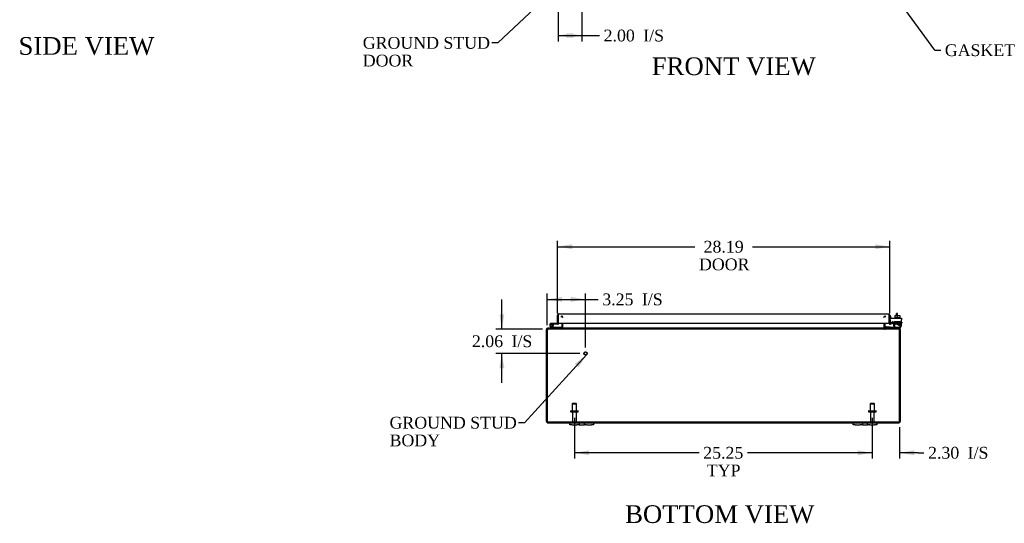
# Model space of a CAD drawing. Header units: inches. Extents: x 20 to 235, y 8 to 159.
# Tile 1 of 9: x 27 to 111, y 8 to 51. Entities that reach past the tile are written whole.
import ezdxf
from ezdxf.enums import TextEntityAlignment as Align

# ---------------------------------------------------------------- set-up
doc = ezdxf.new("R2010")
doc.units = ezdxf.units.IN
doc.header["$MEASUREMENT"] = 0
for name, color, linetype in [('COM40153-1', 7, 'CONTINUOUS'), ('COM40153-2', 7, 'CONTINUOUS'), ('COM42667', 7, 'CONTINUOUS'), ('COM42780', 7, 'CONTINUOUS'), ('COM48447', 7, 'CONTINUOUS'), ('COM71782-2', 7, 'CONTINUOUS'), ('DEFAULT', 7, 'CONTINUOUS'), ('FET07710', 7, 'CONTINUOUS'), ('HNG10620-38B', 7, 'CONTINUOUS'), ('HNG10620-38C', 7, 'CONTINUOUS'), ('HNG10620-38P', 7, 'CONTINUOUS'), ('SCC19011', 7, 'CONTINUOUS'), ('STD21878', 7, 'CONTINUOUS'), ('STD26094', 7, 'CONTINUOUS'), ('WAF25035', 7, 'CONTINUOUS')]:
    doc.layers.add(name, color=color, linetype=linetype)
doc.styles.add('SEACAD_TIMES_NEW_ROMAN', font='times.ttf')

# ---------------------------------------------------------------- blocks, each defined once
blk = doc.blocks.new('SEANNOT_GROUP1')
at = {"layer": 'DEFAULT', "linetype": 'Continuous'}
blk.add_hatch(color=136, dxfattribs=at).paths.add_polyline_path([(74.596, 21.496), (75.285, 22.56), (74.289, 21.777)])
at = {"layer": 'DEFAULT', "color": 136, "linetype": 'Continuous'}
blk.add_line((70.025, 16.799), (69.525, 16.799), dxfattribs=at)
blk.add_lwpolyline([(70.025, 16.799), (75.285, 22.56)], dxfattribs=at)
at = {"layer": 'DEFAULT', "color": 136, "linetype": 'Continuous', "style": 'SEACAD_TIMES_NEW_ROMAN'}
for s, p in [('GROUND STUD', (58.582, 17.299)), ('BODY', (58.582, 15.799))]:
    blk.add_text(s, height=1, dxfattribs=at).set_placement(p, align=Align.TOP_LEFT)
blk = doc.blocks.new('SEANNOT_GROUP2')
at = {"layer": 'DEFAULT', "linetype": 'Continuous'}
blk.add_hatch(color=136, dxfattribs=at).paths.add_polyline_path([(74.137, 54.685), (74.906, 55.693), (73.852, 54.989)])
at = {"layer": 'DEFAULT', "color": 136, "linetype": 'Continuous'}
blk.add_line((67.754, 48.98), (67.254, 48.98), dxfattribs=at)
blk.add_lwpolyline([(67.754, 48.98), (74.906, 55.693)], dxfattribs=at)
at = {"layer": 'DEFAULT', "color": 136, "linetype": 'Continuous', "style": 'SEACAD_TIMES_NEW_ROMAN'}
for s, p in [('GROUND STUD', (56.311, 49.48)), ('DOOR', (56.311, 47.98))]:
    blk.add_text(s, height=1, dxfattribs=at).set_placement(p, align=Align.TOP_LEFT)
blk = doc.blocks.new('SEANNOT_GROUP3')
at = {"layer": 'DEFAULT', "linetype": 'Continuous'}
blk.add_hatch(color=136, dxfattribs=at).paths.add_polyline_path([(101.556, 53.17), (100.652, 54.058), (101.219, 52.925)])
at = {"layer": 'DEFAULT', "color": 136, "linetype": 'Continuous'}
blk.add_line((104.798, 48.36), (105.298, 48.36), dxfattribs=at)
blk.add_lwpolyline([(104.798, 48.36), (100.652, 54.058)], dxfattribs=at)
at = {"layer": 'DEFAULT', "color": 136, "linetype": 'Continuous', "style": 'SEACAD_TIMES_NEW_ROMAN'}
blk.add_text('GASKET', height=1, dxfattribs=at).set_placement((105.648, 48.86), align=Align.TOP_LEFT)
blk = doc.blocks.new('GDIMGGROUP4')
at = {"layer": 'DEFAULT', "linetype": 'Continuous'}
for points in [[(75.501, 14.046), (75.501, 14.462), (74.251, 14.254)], [(98.251, 14.046), (99.501, 14.254), (98.251, 14.462)]]:
    blk.add_hatch(color=136, dxfattribs=at).paths.add_polyline_path(points)
at = {"layer": 'DEFAULT', "color": 136, "linetype": 'Continuous'}
for p, q in [((74.251, 17.211), (74.251, 13.754)), ((99.501, 17.211), (99.501, 13.754)), ((84.82, 14.254), (74.251, 14.254)), ((99.501, 14.254), (88.932, 14.254))]:
    blk.add_line(p, q, dxfattribs=at)
at = {"layer": 'DEFAULT', "color": 136, "linetype": 'Continuous', "style": 'SEACAD_TIMES_NEW_ROMAN'}
for s, p in [('25.25', (85.17, 14.754)), ('TYP', (85.478, 13.254))]:
    blk.add_text(s, height=1, dxfattribs=at).set_placement(p, align=Align.TOP_LEFT)
blk = doc.blocks.new('GDIMGGROUP11')
at = {"layer": 'DEFAULT', "linetype": 'Continuous'}
for points in [[(74.063, 31.92), (72.813, 31.711), (74.063, 31.503)], [(99.751, 31.92), (99.751, 31.503), (101.001, 31.711)]]:
    blk.add_hatch(color=136, dxfattribs=at).paths.add_polyline_path(points)
at = {"layer": 'DEFAULT', "color": 136, "linetype": 'Continuous'}
for p, q in [((72.813, 26.06), (72.813, 32.211)), ((101.001, 26.074), (101.001, 32.211)), ((72.813, 31.711), (84.46, 31.711)), ((89.354, 31.711), (101.001, 31.711))]:
    blk.add_line(p, q, dxfattribs=at)
at = {"layer": 'DEFAULT', "color": 136, "linetype": 'Continuous', "style": 'SEACAD_TIMES_NEW_ROMAN'}
for s, p in [('28.19', (85.201, 32.211)), ('DOOR', (84.81, 30.711))]:
    blk.add_text(s, height=1, dxfattribs=at).set_placement(p, align=Align.TOP_LEFT)
blk = doc.blocks.new('GDIMGGROUP14')
at = {"layer": 'DEFAULT', "linetype": 'Continuous'}
for points in [[(98.251, 14.046), (99.501, 14.254), (98.251, 14.462)], [(103.054, 14.046), (103.054, 14.462), (101.804, 14.254)]]:
    blk.add_hatch(color=136, dxfattribs=at).paths.add_polyline_path(points)
at = {"layer": 'DEFAULT', "color": 136, "linetype": 'Continuous'}
for p, q in [((99.501, 17.211), (99.501, 13.754)), ((101.804, 16.41), (101.804, 13.754)), ((99.501, 14.254), (97.001, 14.254)), ((103.379, 14.254), (101.804, 14.254)), ((103.379, 14.254), (103.879, 14.254))]:
    blk.add_line(p, q, dxfattribs=at)
at = {"layer": 'DEFAULT', "color": 136, "linetype": 'Continuous', "style": 'SEACAD_TIMES_NEW_ROMAN'}
for s, p in [('2.30', (104.229, 14.754)), ('I/S', (107.583, 14.754))]:
    blk.add_text(s, height=1, dxfattribs=at).set_placement(p, align=Align.TOP_LEFT)
blk = doc.blocks.new('GDIMGGROUP15')
at = {"layer": 'DEFAULT', "linetype": 'Continuous'}
for points in [[(74.135, 49.393), (74.135, 49.81), (72.885, 49.602)], [(73.635, 49.393), (74.885, 49.602), (73.635, 49.81)]]:
    blk.add_hatch(color=136, dxfattribs=at).paths.add_polyline_path(points)
at = {"layer": 'DEFAULT', "color": 136, "linetype": 'Continuous'}
for p, q in [((74.885, 55.054), (74.885, 49.102)), ((72.885, 53.054), (72.885, 49.102)), ((72.885, 49.602), (75.88, 49.602)), ((75.88, 49.602), (76.38, 49.602))]:
    blk.add_line(p, q, dxfattribs=at)
at = {"layer": 'DEFAULT', "color": 136, "linetype": 'Continuous', "style": 'SEACAD_TIMES_NEW_ROMAN'}
for s, p in [('2.00', (76.73, 50.102)), ('I/S', (80.084, 50.102))]:
    blk.add_text(s, height=1, dxfattribs=at).set_placement(p, align=Align.TOP_LEFT)
blk = doc.blocks.new('GDIMGGROUP16')
at = {"layer": 'DEFAULT', "linetype": 'Continuous'}
for points in [[(73.198, 27.456), (71.948, 27.248), (73.198, 27.04)], [(73.948, 27.456), (73.948, 27.04), (75.198, 27.248)]]:
    blk.add_hatch(color=136, dxfattribs=at).paths.add_polyline_path(points)
at = {"layer": 'DEFAULT', "color": 136, "linetype": 'Continuous'}
for p, q in [((71.948, 25.076), (71.948, 27.748)), ((75.198, 23.17), (75.198, 27.748)), ((71.948, 27.248), (75.766, 27.248)), ((75.766, 27.248), (76.266, 27.248))]:
    blk.add_line(p, q, dxfattribs=at)
at = {"layer": 'DEFAULT', "color": 136, "linetype": 'Continuous', "style": 'SEACAD_TIMES_NEW_ROMAN'}
for s, p in [('3.25', (76.616, 27.748)), ('I/S', (79.97, 27.748))]:
    blk.add_text(s, height=1, dxfattribs=at).set_placement(p, align=Align.TOP_LEFT)
blk = doc.blocks.new('GDIMGGROUP17')
at = {"layer": 'DEFAULT', "linetype": 'Continuous'}
for points in [[(67.896, 25.98), (68.104, 24.73), (68.313, 25.98)], [(67.896, 21.42), (68.313, 21.42), (68.104, 22.67)]]:
    blk.add_hatch(color=136, dxfattribs=at).paths.add_polyline_path(points)
at = {"layer": 'DEFAULT', "color": 136, "linetype": 'Continuous'}
for p, q in [((68.104, 24.73), (68.104, 27.23)), ((71.553, 24.73), (67.604, 24.73)), ((74.698, 22.67), (67.604, 22.67)), ((68.104, 20.17), (68.104, 22.67))]:
    blk.add_line(p, q, dxfattribs=at)
at = {"layer": 'DEFAULT', "color": 136, "linetype": 'Continuous', "style": 'SEACAD_TIMES_NEW_ROMAN'}
for s, p in [('2.06', (65.563, 24.2)), ('I/S', (68.917, 24.2))]:
    blk.add_text(s, height=1, dxfattribs=at).set_placement(p, align=Align.TOP_LEFT)

msp = doc.modelspace()

# ---------------------------------------------------------------- linework, layer by layer
at = {"layer": 'COM40153-1', "color": 7}
for p, q in [((101.554, 25.873), (101.554, 26.052)), ((101.626, 26.052), (101.554, 26.052)), ((101.626, 25.873), (101.626, 26.052))]:
    msp.add_line(p, q, dxfattribs=at)
at = {"layer": 'COM40153-2', "color": 7}
for p, q in [((101.073, 25.839), (101.001, 25.839)), ((101.073, 25.647), (101.073, 25.839)), ((101.286, 25.239), (101.127, 25.239)), ((101.277, 25.311), (101.174, 25.311)), ((102.001, 25.311), (101.972, 25.311)), ((101.972, 25.239), (102.001, 25.239)), ((102.001, 25.311), (102.001, 25.239))]:
    msp.add_line(p, q, dxfattribs=at)
msp.add_arc((101.109, 25.347), 0.108, 180, 186.85453, dxfattribs=at)
at = {"layer": 'COM42667', "color": 7}
for p, q in [((101.002, 25.647), (101.972, 25.647)), ((101.002, 25.504), (101.002, 25.647)), ((101.002, 25.504), (101.002, 25.249)), ((101.116, 25.222), (101.175, 25.314)), ((101.286, 25.281), (101.286, 25.022)), ((101.635, 25.11), (101.75, 25.272)), ((101.635, 25.081), (101.635, 25.11)), ((101.744, 25.081), (101.635, 25.081)), ((101.744, 25.222), (101.665, 25.11)), ((101.665, 25.11), (101.744, 25.11)), ((101.744, 25.11), (101.744, 25.222)), ((101.744, 25.022), (101.744, 25.081)), ((101.75, 25.272), (101.775, 25.272)), ((101.775, 25.272), (101.775, 25.11)), ((101.775, 25.11), (101.808, 25.11)), ((101.808, 25.081), (101.775, 25.081)), ((101.775, 25.081), (101.775, 25.022)), ((101.808, 25.11), (101.808, 25.081)), ((101.972, 25.647), (101.972, 25.504)), ((101.972, 25.022), (101.972, 25.504)), ((101.775, 25.022), (101.744, 25.022))]:
    msp.add_line(p, q, dxfattribs=at)
for centre, radius, start, end in [((101.062, 25.249), 0.06, 180, 202.199), ((101.226, 25.281), 0.06, 0, 147.15449), ((101.411, 25.022), 0.125, 180, 270), ((101.847, 25.022), 0.125, 270, 0)]:
    msp.add_arc(centre, radius, start, end, dxfattribs=at)
at = {"layer": 'COM42780', "color": 7}
for p, q in [((101.372, 25.233), (101.373, 25.287)), ((101.373, 25.374), (101.873, 25.374)), ((101.373, 25.287), (101.373, 25.374)), ((101.373, 25.287), (101.373, 24.817)), ((101.373, 25.279), (101.873, 25.279)), ((101.428, 25.279), (101.428, 25.184)), ((101.428, 25.184), (101.818, 25.184)), ((101.498, 25.374), (101.498, 25.184)), ((101.516, 25.374), (101.516, 25.184)), ((101.729, 25.184), (101.729, 25.374)), ((101.748, 25.374), (101.748, 25.184)), ((101.818, 25.184), (101.818, 25.279)), ((101.873, 25.233), (101.873, 25.374)), ((101.873, 24.944), (101.873, 25.233)), ((100.573, 24.894), (100.64, 24.961)), ((100.573, 24.894), (100.623, 24.843)), ((100.64, 24.961), (100.691, 24.911)), ((100.724, 24.897), (101.623, 24.897)), ((100.758, 24.896), (100.758, 24.897)), ((100.818, 24.896), (100.758, 24.896)), ((100.818, 24.896), (100.818, 24.897)), ((100.846, 24.896), (100.818, 24.896)), ((100.846, 24.896), (100.846, 24.897)), ((101.008, 24.896), (100.846, 24.896)), ((100.959, 24.896), (100.959, 24.897)), ((101.008, 24.896), (101.008, 24.897)), ((101.623, 24.897), (101.873, 24.897)), ((101.873, 24.802), (101.768, 24.802)), ((101.873, 24.899), (101.873, 24.944)), ((101.873, 24.897), (101.873, 24.899)), ((101.873, 24.897), (101.873, 24.802))]:
    msp.add_line(p, q, dxfattribs=at)
for radius in [0.143, 0.048]:
    msp.add_arc((100.724, 24.945), radius, 225, 270, dxfattribs=at)
msp.add_ellipse((101.123, 25.902), major_axis=(0, -14.322), ratio=0.017455, start_param=1.503851, end_param=1.524085, dxfattribs=at)
for points, knots in [([(101.364, 24.897), (101.366, 24.897), (101.367, 24.898), (101.369, 24.901), (101.369, 24.902), (101.37, 24.904)], [0, 0, 0, 0, 0.25, 0.25, 0.3597521, 0.3597521, 0.3597521, 0.3597521]), ([(101.373, 24.817), (101.373, 24.812), (101.372, 24.808), (101.369, 24.803), (101.367, 24.802), (101.364, 24.802)], [0, 0, 0, 0, 0.5, 0.5, 1, 1, 1, 1]), ([(101.37, 24.904), (101.37, 24.904), (101.37, 24.904), (101.37, 24.906), (101.37, 24.908), (101.371, 24.914), (101.372, 24.92), (101.372, 24.931), (101.372, 24.937), (101.372, 24.944)], [0.3597521, 0.3597521, 0.3597521, 0.3597521, 0.375, 0.375, 0.5, 0.5, 0.75, 0.75, 1, 1, 1, 1])]:
    msp.add_open_spline(points, degree=3, knots=knots, dxfattribs=at)
at = {"layer": 'COM48447', "color": 7}
for p, q in [((73.143, 25.743), (73.143, 25.815)), ((73.179, 25.245), (73.179, 24.838)), ((73.191, 25.743), (73.191, 25.815)), ((73.227, 25.737), (73.245, 25.743)), ((73.251, 25.245), (73.251, 24.838)), ((73.276, 25.719), (73.276, 25.743)), ((73.276, 24.838), (73.276, 25.245)), ((100.476, 25.719), (100.476, 25.743)), ((100.476, 25.245), (100.476, 24.838)), ((100.501, 25.245), (100.501, 24.838)), ((100.524, 25.737), (100.507, 25.743)), ((100.561, 25.743), (100.561, 25.815)), ((100.573, 25.245), (100.573, 24.838)), ((100.609, 25.743), (100.609, 25.815)), ((71.948, 24.694), (71.876, 24.694)), ((71.876, 24.576), (71.876, 24.694)), ((71.876, 16.91), (71.876, 24.576)), ((71.948, 24.694), (71.948, 24.576)), ((71.948, 16.91), (71.948, 24.576)), ((71.948, 24.576), (71.948, 16.91)), ((71.965, 24.724), (71.984, 24.73)), ((71.984, 24.802), (72.053, 24.802)), ((71.984, 24.73), (71.984, 24.802)), ((72.053, 24.73), (71.984, 24.73)), ((72.02, 24.724), (72.053, 24.73)), ((72.053, 24.73), (72.02, 24.724)), ((72.053, 24.73), (72.053, 24.802)), ((101.699, 24.802), (72.053, 24.802)), ((101.699, 24.73), (72.053, 24.73)), ((73.143, 24.802), (73.143, 24.73)), ((73.178, 24.828), (73.24, 24.809)), ((73.202, 24.802), (73.202, 24.73)), ((73.24, 24.809), (73.247, 24.807)), ((73.276, 24.828), (73.276, 24.838)), ((73.276, 24.828), (73.276, 24.807)), ((100.476, 24.838), (100.476, 24.828)), ((100.476, 24.828), (100.476, 24.807)), ((100.512, 24.809), (100.505, 24.807)), ((100.574, 24.828), (100.512, 24.809)), ((100.55, 24.802), (100.55, 24.73)), ((100.609, 24.802), (100.609, 24.73)), ((101.768, 24.802), (101.699, 24.802)), ((101.699, 24.73), (101.699, 24.802)), ((101.768, 24.73), (101.699, 24.73)), ((101.731, 24.724), (101.699, 24.73)), ((101.768, 24.73), (101.768, 24.802)), ((101.768, 24.73), (101.787, 24.724)), ((101.804, 24.694), (101.876, 24.694)), ((101.804, 24.576), (101.804, 24.694)), ((101.804, 24.576), (101.804, 16.91)), ((101.804, 16.91), (101.804, 24.576)), ((101.876, 24.694), (101.876, 24.576)), ((101.876, 24.576), (101.876, 16.91)), ((71.948, 16.808), (71.948, 16.91)), ((71.948, 16.91), (71.948, 16.808)), ((71.984, 16.874), (101.768, 16.874)), ((71.984, 16.874), (71.984, 16.802)), ((71.984, 16.802), (73.876, 16.802)), ((75.876, 16.802), (97.876, 16.802)), ((99.876, 16.802), (101.768, 16.802)), ((101.768, 16.874), (101.768, 16.802)), ((101.804, 16.808), (101.804, 16.91)), ((101.804, 16.91), (101.804, 16.808))]:
    msp.add_line(p, q, dxfattribs=at)
for centre, radius, start, end in [((73.143, 25.707), 0.108, 19.78209, 90), ((73.143, 25.707), 0.108, 13.01739, 19.78209), ((100.609, 25.707), 0.108, 160.21791, 166.98261), ((100.609, 25.707), 0.108, 90, 160.21791), ((71.984, 24.694), 0.108, 122.6431, 180), ((71.984, 24.693), 0.109, 90.0913, 122.55179), ((71.984, 24.694), 0.036, 122.6431, 180), ((72.198, 24.576), 0.25, 151.84537, 180), ((72.053, 24.633), 0.0967, 109.5275, 141.02085), ((72.057, 24.754), 0.0479, 94.85782, 140.20267), ((73.143, 24.838), 0.036, 270.0001, 343.77941), ((73.143, 24.838), 0.108, 269.99999, 343.77952), ((73.143, 24.838), 0.036, 343.77952, 0), ((73.194, 24.944), 0.142, 273.34422, 305.31066), ((73.143, 24.838), 0.108, 343.77952, 0), ((100.558, 24.944), 0.142, 234.68933, 266.65579), ((100.609, 24.838), 0.108, 180, 196.22048), ((100.609, 24.838), 0.108, 196.22048, 270), ((100.609, 24.838), 0.036, 180, 196.22048), ((100.609, 24.838), 0.036, 196.22059, 269.9999), ((101.695, 24.754), 0.0479, 39.79733, 85.14218), ((101.695, 24.754), 0.0479, 39.79733, 85.14218), ((101.56, 24.648), 0.219, 11.9896, 38.4732), ((101.699, 24.633), 0.0967, 38.97915, 70.4725), ((101.768, 24.693), 0.109, 57.44821, 89.9087), ((101.554, 24.576), 0.25, 0, 28.15463), ((101.768, 24.694), 0.036, 0, 57.3569), ((101.768, 24.694), 0.108, 0, 57.3569), ((71.984, 16.91), 0.108, 180, 250.52878), ((71.984, 16.91), 0.036, 180, 270), ((71.984, 16.91), 0.108, 250.52878, 270), ((101.768, 16.91), 0.036, 270, 360), ((101.768, 16.91), 0.108, 270, 289.47122), ((101.768, 16.91), 0.108, 289.47122, 0)]:
    msp.add_arc(centre, radius, start, end, dxfattribs=at)
for centre, major_axis, start_param, end_param in [((71.984, 16.91), (0, 0.036), 1.570796, 3.141593), ((71.984, 16.91), (0, 0.108), 2.801756, 3.141593), ((101.768, 16.91), (0, 0.036), 3.141593, 4.712389), ((101.768, 16.91), (0, 0.108), 3.141593, 3.48143)]:
    msp.add_ellipse(centre, major_axis=major_axis, ratio=0.997813, start_param=start_param, end_param=end_param, dxfattribs=at)
for points, knots in [([(73.276, 25.743), (73.269, 25.754), (73.262, 25.763), (73.248, 25.781), (73.241, 25.789), (73.226, 25.801), (73.219, 25.806), (73.205, 25.813), (73.198, 25.815), (73.191, 25.815)], [0, 0, 0, 0, 0.25, 0.25, 0.5, 0.5, 0.75, 0.75, 1, 1, 1, 1]), ([(100.561, 25.815), (100.554, 25.815), (100.547, 25.813), (100.532, 25.806), (100.525, 25.801), (100.511, 25.789), (100.504, 25.781), (100.49, 25.763), (100.483, 25.754), (100.476, 25.743)], [0, 0, 0, 0, 0.25, 0.25, 0.5, 0.5, 0.75, 0.75, 1, 1, 1, 1]), ([(72.02, 24.785), (72.019, 24.783), (72.017, 24.781), (72.014, 24.777), (72.011, 24.773), (72.008, 24.769), (72.005, 24.764), (72.002, 24.759), (72, 24.754), (71.996, 24.746), (71.992, 24.736), (71.987, 24.724), (71.984, 24.713), (71.98, 24.703), (71.979, 24.697), (71.978, 24.694)], [0, 0, 0, 0, 0.058508, 0.117588, 0.177234, 0.23744, 0.298196, 0.359495, 0.421327, 0.483683, 0.609872, 0.738031, 0.824554, 0.911887, 1, 1, 1, 1]), ([(73.276, 24.807), (73.27, 24.796), (73.264, 24.786), (73.251, 24.767), (73.245, 24.758), (73.233, 24.744), (73.227, 24.739), (73.214, 24.731), (73.208, 24.73), (73.202, 24.73)], [0, 0, 0, 0, 0.25, 0.25, 0.5, 0.5, 0.75, 0.75, 1, 1, 1, 1]), ([(73.202, 24.73), (73.208, 24.73), (73.214, 24.731), (73.227, 24.739), (73.233, 24.744), (73.245, 24.758), (73.251, 24.767), (73.264, 24.786), (73.27, 24.796), (73.276, 24.807)], [0, 0, 0, 0, 0.25, 0.25, 0.5, 0.5, 0.75, 0.75, 1, 1, 1, 1]), ([(100.476, 24.807), (100.482, 24.796), (100.488, 24.786), (100.501, 24.767), (100.507, 24.758), (100.519, 24.744), (100.525, 24.739), (100.538, 24.731), (100.544, 24.73), (100.55, 24.73)], [0, 0, 0, 0, 0.25, 0.25, 0.5, 0.5, 0.75, 0.75, 1, 1, 1, 1])]:
    msp.add_open_spline(points, degree=3, knots=knots, dxfattribs=at)
at = {"layer": 'COM71782-2', "color": 7}
for p, q in [((72.813, 25.217), (72.813, 25.904)), ((72.885, 26.005), (72.885, 25.904)), ((72.885, 25.904), (72.885, 26.005)), ((72.885, 25.217), (72.885, 25.904)), ((72.885, 25.904), (72.885, 25.245)), ((72.921, 26.012), (100.893, 26.012)), ((100.929, 25.904), (100.929, 26.005)), ((100.929, 26.005), (100.929, 25.904)), ((100.929, 25.245), (100.929, 25.904)), ((100.929, 25.904), (100.929, 25.245)), ((101.001, 25.904), (101.001, 25.245)), ((72.813, 25.217), (72.885, 25.217)), ((72.885, 25.245), (100.929, 25.245)), ((101.001, 25.245), (100.929, 25.245)), ((101.014, 25.217), (100.968, 25.162)), ((101.213, 25.239), (101.043, 25.209)), ((101.043, 25.209), (101.056, 25.138)), ((101.226, 25.168), (101.056, 25.138)), ((101.226, 25.168), (101.213, 25.239))]:
    msp.add_line(p, q, dxfattribs=at)
for centre, radius, start, end in [((72.921, 25.904), 0.108, 109.47122, 180), ((72.921, 25.904), 0.108, 90, 109.47122), ((100.893, 25.904), 0.108, 70.52878, 90), ((100.893, 25.904), 0.108, 0, 70.52878), ((101.037, 25.245), 0.108, 180, 230), ((101.037, 25.245), 0.108, 230.00006, 279.99994), ((101.037, 25.245), 0.036, 180, 230), ((101.037, 25.245), 0.036, 230, 280)]:
    msp.add_arc(centre, radius, start, end, dxfattribs=at)
for centre, start_param, end_param in [((72.921, 25.904), 3.141593, 3.48143), ((100.893, 25.904), 2.801756, 3.141593)]:
    msp.add_ellipse(centre, major_axis=(0, -0.108), ratio=0.997813, start_param=start_param, end_param=end_param, dxfattribs=at)
at = {"layer": 'FET07710', "color": 7}
for p, q in [((73.876, 16.615), (73.876, 16.802)), ((73.876, 16.802), (74.063, 16.802)), ((74.063, 16.802), (74.47, 16.802)), ((74.47, 16.802), (74.657, 16.802)), ((74.657, 16.802), (74.875, 16.802)), ((74.657, 16.802), (74.657, 16.615)), ((74.875, 16.802), (74.876, 16.802)), ((74.876, 16.802), (75.094, 16.802)), ((75.094, 16.615), (75.094, 16.802)), ((75.094, 16.802), (75.281, 16.802)), ((75.281, 16.802), (75.688, 16.802)), ((75.688, 16.802), (75.876, 16.802)), ((75.876, 16.802), (75.876, 16.615)), ((97.876, 16.615), (97.876, 16.802)), ((97.876, 16.802), (98.063, 16.802)), ((98.063, 16.802), (98.47, 16.802)), ((98.47, 16.802), (98.657, 16.802)), ((98.657, 16.802), (98.875, 16.802)), ((98.657, 16.802), (98.657, 16.615)), ((98.875, 16.802), (98.876, 16.802)), ((98.876, 16.802), (99.094, 16.802)), ((99.094, 16.615), (99.094, 16.802)), ((99.094, 16.802), (99.281, 16.802)), ((99.281, 16.802), (99.688, 16.802)), ((99.688, 16.802), (99.876, 16.802)), ((99.876, 16.802), (99.876, 16.615)), ((74.063, 16.615), (73.876, 16.615)), ((74.063, 16.615), (74.47, 16.615)), ((74.657, 16.615), (74.47, 16.615)), ((74.657, 16.615), (74.875, 16.615)), ((74.875, 16.615), (74.876, 16.615)), ((74.876, 16.615), (75.094, 16.615)), ((75.281, 16.615), (75.094, 16.615)), ((75.281, 16.615), (75.688, 16.615)), ((75.876, 16.615), (75.688, 16.615)), ((98.063, 16.615), (97.876, 16.615)), ((98.063, 16.615), (98.47, 16.615)), ((98.657, 16.615), (98.47, 16.615)), ((98.657, 16.615), (98.875, 16.615)), ((98.875, 16.615), (98.876, 16.615)), ((98.876, 16.615), (99.094, 16.615)), ((99.281, 16.615), (99.094, 16.615)), ((99.281, 16.615), (99.688, 16.615)), ((99.876, 16.615), (99.688, 16.615))]:
    msp.add_line(p, q, dxfattribs=at)
at = {"layer": 'HNG10620-38B', "color": 7}
for p, q in [((72.333, 24.828), (72.206, 24.954)), ((72.375, 24.87), (72.249, 24.997)), ((72.36, 24.916), (72.343, 24.973)), ((73.131, 24.862), (72.396, 24.862)), ((73.131, 24.802), (73.131, 24.862))]:
    msp.add_line(p, q, dxfattribs=at)
for centre, radius, start, end in [((72.315, 25.063), 0.154, 287.18186, 225), ((72.315, 25.063), 0.0938, 287.18186, 225), ((72.396, 24.891), 0.089, 225, 270), ((72.396, 24.891), 0.029, 225, 270)]:
    msp.add_arc(centre, radius, start, end, dxfattribs=at)
at = {"layer": 'HNG10620-38C', "color": 7}
for p, q in [((72.469, 25.217), (72.315, 25.217)), ((72.469, 25.157), (72.437, 25.157)), ((72.813, 25.217), (72.469, 25.217)), ((72.469, 25.217), (72.469, 25.157)), ((72.856, 25.157), (72.469, 25.157)), ((72.885, 25.697), (72.885, 25.697))]:
    msp.add_line(p, q, dxfattribs=at)
for centre, radius, start, end in [((72.856, 25.246), 0.089, 270, 0), ((72.315, 25.063), 0.154, 277.42813, 287.18186)]:
    msp.add_arc(centre, radius, start, end, dxfattribs=at)
at = {"layer": 'HNG10620-38P', "color": 7}
msp.add_circle((72.315, 25.063), 0.0938, dxfattribs=at)
at = {"layer": 'SCC19011', "color": 7}
for p, q in [((101.408, 25.873), (101.408, 25.692)), ((101.408, 25.873), (101.623, 25.873)), ((101.623, 25.873), (101.623, 25.692)), ((101.623, 25.873), (101.838, 25.873)), ((101.838, 25.873), (101.838, 25.692))]:
    msp.add_line(p, q, dxfattribs=at)
at = {"layer": 'STD21878', "color": 7}
for radius in [0.141, 0.125]:
    msp.add_circle((75.198, 22.67), radius, dxfattribs=at)
at = {"layer": 'STD26094', "color": 7}
for p, q in [((74.101, 18.436), (74.063, 18.398)), ((74.063, 18.398), (74.438, 18.398)), ((74.063, 18.398), (74.063, 17.811)), ((74.401, 18.436), (74.101, 18.436)), ((74.438, 18.398), (74.401, 18.436)), ((74.438, 17.811), (74.438, 18.398)), ((99.351, 18.436), (99.313, 18.398)), ((99.313, 18.398), (99.688, 18.398)), ((99.313, 18.398), (99.313, 17.811)), ((99.651, 18.436), (99.351, 18.436)), ((99.688, 18.398), (99.651, 18.436)), ((99.688, 17.811), (99.688, 18.398)), ((73.926, 17.781), (73.926, 17.741)), ((73.956, 17.811), (74.546, 17.811)), ((73.956, 17.711), (74.546, 17.711)), ((74.086, 17.711), (74.086, 16.934)), ((74.416, 16.934), (74.416, 17.711)), ((74.576, 17.741), (74.576, 17.781)), ((99.176, 17.781), (99.176, 17.741)), ((99.206, 17.811), (99.796, 17.811)), ((99.206, 17.711), (99.796, 17.711)), ((99.336, 17.711), (99.336, 16.934)), ((99.666, 16.934), (99.666, 17.711)), ((99.826, 17.741), (99.826, 17.781))]:
    msp.add_line(p, q, dxfattribs=at)
for centre, radius, start, end in [((73.956, 17.781), 0.03, 90, 180), ((73.956, 17.741), 0.03, 180, 270), ((74.546, 17.781), 0.03, 0, 90), ((74.546, 17.741), 0.03, 270, 0), ((99.206, 17.781), 0.03, 90, 180), ((99.206, 17.741), 0.03, 180, 270), ((99.796, 17.781), 0.03, 0, 90), ((99.796, 17.741), 0.03, 270, 0), ((74.146, 16.934), 0.06, 180, 270), ((74.356, 16.934), 0.06, 270, 0), ((99.396, 16.934), 0.06, 180, 270), ((99.606, 16.934), 0.06, 270, 0)]:
    msp.add_arc(centre, radius, start, end, dxfattribs=at)
at = {"layer": 'WAF25035', "color": 7}
for p, q in [((101.873, 25.692), (101.373, 25.692)), ((101.373, 25.692), (101.373, 25.647)), ((101.873, 25.647), (101.873, 25.692))]:
    msp.add_line(p, q, dxfattribs=at)

# ---------------------------------------------------------------- block references
at = {"layer": 'DEFAULT', "color": 7}
for name in ['SEANNOT_GROUP2', 'GDIMGGROUP15', 'SEANNOT_GROUP3', 'GDIMGGROUP11', 'GDIMGGROUP16', 'GDIMGGROUP17', 'SEANNOT_GROUP1', 'GDIMGGROUP4', 'GDIMGGROUP14']:
    msp.add_blockref(name, (0, 0), dxfattribs=at)

# ---------------------------------------------------------------- texts
at = {"layer": 'DEFAULT', "color": 7, "style": 'SEACAD_TIMES_NEW_ROMAN'}
for s, p in [('SIDE VIEW', (27.133, 49.471)), ('FRONT VIEW', (80.806, 47.751)), ('BOTTOM VIEW', (78.549, 9.805))]:
    msp.add_text(s, height=1.5, dxfattribs=at).set_placement(p, align=Align.TOP_LEFT)

doc.saveas('drawing.dxf')
